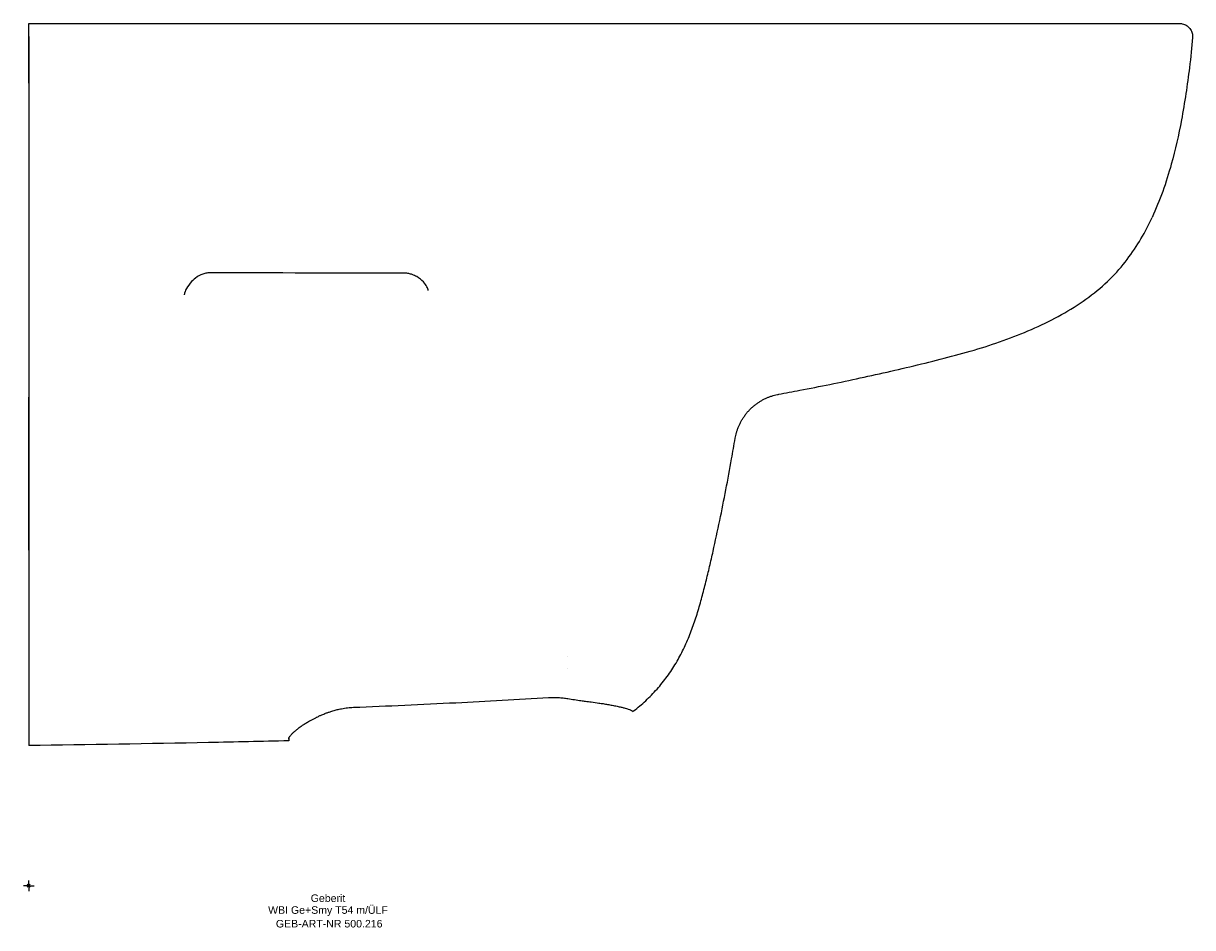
# Model space of a CAD drawing. Header units: millimetres. Extents: x -2 to 540, y -19 to 400.
import ezdxf
from ezdxf.enums import TextEntityAlignment as Align

# ---------------------------------------------------------------- set-up
doc = ezdxf.new("R2010")
doc.units = ezdxf.units.MM
doc.layers.get('0').update_dxf_attribs({"linetype": 'CONTINUOUS'})
for name, color, linetype, lineweight in [('Arbeitspunkt(DIN)', 7, 'CONTINUOUS', 25), ('GEB-ART-NR', 1, 'CONTINUOUS', 18), ('GEB-BEZUG', 2, 'CONTINUOUS', 25), ('GEB-TEXT', 5, 'CONTINUOUS', 18)]:
    doc.layers.add(name, color=color, linetype=linetype, lineweight=lineweight)
doc.layers.add('GEB-KONTUR-A', color=5, linetype='CONTINUOUS')
doc.styles.get("Standard").update_dxf_attribs({"font": 'arial.ttf'})

# ---------------------------------------------------------------- blocks, each defined once
blk = doc.blocks.new('Einfügepunkt')
at = {"layer": 'GEB-BEZUG'}
for p, q in [((-0.71, -0.71), (0.71, 0.71)), ((-0.71, 0.71), (0.71, -0.71))]:
    blk.add_line(p, q, dxfattribs=at)

msp = doc.modelspace()

# ---------------------------------------------------------------- linework, layer by layer
at = {"layer": 'Arbeitspunkt(DIN)', "ltscale": 25}
for q in [(-2.5, 0), (0, 2.5), (0, -2.5), (2.5, 0)]:
    msp.add_line((0, 0), q, dxfattribs=at)
at = {"layer": 'GEB-KONTUR-A', "ltscale": 25}
for p, q in [((0.02, 393.97), (0.02, 400)), ((72.1, 274.07), (72.1, 274.07)), ((0.02, 155.71), (0.02, 221.72)), ((250.01, 106.39), (250.01, 106.39)), ((250.02, 100.55), (250.02, 100.55)), ((250.02, 100.55), (250.02, 100.55)), ((280.01, 80.83), (280.02, 80.79)), ((280.02, 80.81), (280.01, 80.82)), ((280.02, 80.81), (280.02, 80.79)), ((120.63, 68.57), (120.52, 67.24)), ((120.52, 68.07), (120.52, 67.24))]:
    msp.add_line(p, q, dxfattribs=at)
for centre, major_axis, ratio, start_param, end_param in [((423.01, 393.9), (-0.07, 6.03), 0.027552, 6.282863, 6.282865), ((83.92, 294.29), (-0.02, -10), 0.038142, 6.283169, 6.283174)]:
    msp.add_ellipse(centre, major_axis=major_axis, ratio=ratio, start_param=start_param, end_param=end_param, dxfattribs=at)
for points, knots in [([(0.01, 389.29), (0.01, 389.34), (0.01, 389.41), (0.01, 389.71), (0.01, 390), (0, 390.91), (0, 391.59), (0, 393.07), (-0.01, 393.83), (-0.01, 395.59), (-0.01, 396.62), (-0.01, 398.43), (-0.01, 399.22), (0, 400)], [8.69121, 8.69121, 8.69121, 8.69121, 8.872503, 8.872503, 9.141736, 9.141736, 9.45569, 9.45569, 9.719075, 9.719075, 10.035644, 10.035644, 10.269835, 10.269835, 10.269835, 10.269835]), ([(0.01, 400), (0, 400), (0.01, 400), (0.01, 400), (0.01, 400), (0.01, 400)], [-6.007654, -6.007654, -6.007654, -6.007654, -4.685237, -4.685237, -4.352111, -4.352111, -4.352111, -4.352111]), ([(0, 400), (0, 400), (0.01, 400), (0.02, 400), (0.02, 400), (0.02, 400)], [5.884094, 5.884094, 5.884094, 5.884094, 7.078976, 7.078976, 7.638434, 7.638434, 7.638434, 7.638434]), ([(0.02, 400), (33.35, 399.99), (66.68, 400), (125.02, 399.99), (150.02, 399.98), (175.02, 399.93)], [0, 0, 0, 0, 10.00012, 10.00012, 17.500596, 17.500596, 17.500596, 17.500596]), ([(249.92, 399.93), (283.25, 399.95), (316.58, 399.95), (374.24, 399.94), (398.58, 399.93), (422.9, 399.93)], [0, 0, 0, 0, 10.000021, 10.000021, 17.301104, 17.301104, 17.301104, 17.301104]), ([(422.94, 399.93), (430.52, 399.93), (438.11, 399.94), (453.52, 399.94), (461.42, 399.94), (477.7, 399.95), (485.97, 399.95), (501.09, 399.95), (508, 399.95), (519.76, 399.95), (524.6, 399.95), (530.58, 399.96), (531.81, 399.96), (533.14, 399.96), (533.42, 399.96), (533.61, 399.96), (533.63, 399.96), (533.66, 399.96), (533.67, 399.96), (533.7, 399.96), (533.7, 399.96), (533.74, 399.96), (533.75, 399.96), (533.83, 399.95), (533.86, 399.95), (533.96, 399.95), (533.99, 399.95), (534.1, 399.94), (534.2, 399.93), (534.47, 399.9), (534.66, 399.87), (535.21, 399.76), (535.58, 399.65), (536.47, 399.28), (536.99, 398.98), (537.94, 398.2), (538.37, 397.71), (539.05, 396.63), (539.31, 396.03), (539.62, 394.8), (539.68, 394.14), (539.63, 393.51)], [0, 0, 0, 0, 2.27554, 2.27554, 4.842283, 4.842283, 7.909642, 7.909642, 11.111096, 11.111096, 14.417878, 14.417878, 17.461246, 17.461246, 20.746606, 20.746606, 21.229496, 21.229496, 21.470248, 21.470248, 21.560538, 21.560538, 21.628344, 21.628344, 21.664406, 21.664406, 21.678611, 21.678611, 21.707496, 21.707496, 21.764306, 21.764306, 21.877462, 21.877462, 22.054156, 22.054156, 22.245425, 22.245425, 22.436592, 22.436592, 22.627981, 22.627981, 22.627981, 22.627981]), ([(0.02, 393.97), (0.02, 388.39), (0.02, 382.72), (0.02, 373.14), (0.02, 369.25), (0.02, 361.48), (0.02, 357.59), (0.02, 349.83), (0.02, 345.97), (0.02, 338.31), (0.02, 334.53), (0.02, 327.14), (0.02, 323.53), (0.02, 318.3), (0.02, 316.59), (0.02, 313.24), (0.02, 311.61), (0.02, 307.38), (0.02, 304.83), (0.02, 299.85), (0.02, 297.41), (0.02, 292.66), (0.02, 290.35), (0.02, 285.84), (0.02, 283.64), (0.02, 279.38), (0.02, 277.31), (0.02, 273.29), (0.02, 271.34), (0.02, 266.8), (0.02, 264.27), (0.02, 260.75), (0.02, 259.7), (0.02, 255.26), (0.02, 252.03), (0.02, 248.82), (0.02, 248.68), (0.02, 245.63), (0.02, 242.85), (0.02, 238.04), (0.02, 235.95), (0.02, 233.37), (0.02, 232.8), (0.02, 232.23), (0.03, 230.27), (0.03, 228.39), (0.03, 226.57)], [0, 0, 0, 0, 0.0728553, 0.0728553, 0.1224781, 0.1224781, 0.1721008, 0.1721008, 0.2217236, 0.2217236, 0.2713463, 0.2713463, 0.3209691, 0.3209691, 0.3457805, 0.3457805, 0.3705919, 0.3705919, 0.4110713, 0.4110713, 0.4515508, 0.4515508, 0.4920301, 0.4920301, 0.5325094, 0.5325094, 0.5729887, 0.5729887, 0.6134681, 0.6134681, 0.6697383, 0.6697383, 0.6944275, 0.6944275, 0.7753866, 0.7753866, 0.7791215, 0.7791215, 0.8563461, 0.8563461, 0.9192212, 0.9192212, 0.937307, 0.937307, 0.937307, 1, 1, 1, 1]), ([(539.63, 393.51), (539.29, 389), (538.8, 384.31), (537.23, 371.64), (536, 363.25), (533.19, 348.26), (531.64, 341.38), (527.41, 326.12), (524.49, 317.78), (520.88, 310)], [0, 0, 0, 0, 1.54161, 1.54161, 4.002019, 4.002019, 6.130802, 6.130802, 8.899073, 8.899073, 8.899073, 8.899073]), ([(0.02, 372.2), (0.01, 374.22), (0.01, 376.67), (0.01, 381.45), (0.01, 383.8), (0.01, 386.48), (0.01, 387.05), (0.01, 387.95), (0.01, 388.31), (0.01, 388.84), (0.01, 388.93), (0.01, 388.99), (0.01, 389.02), (0.01, 389.13), (0.01, 389.21), (0.01, 389.34), (0.01, 389.39), (0.01, 389.39)], [4.624379, 4.624379, 4.624379, 4.624379, 5.805525, 5.805525, 6.820432, 6.820432, 7.108678, 7.108678, 7.324995, 7.324995, 7.475522, 7.475522, 7.599559, 7.599559, 7.971669, 7.971669, 8.128455, 8.128455, 8.128455, 8.128455]), ([(347.73, 227.97), (350.98, 228.56), (363.41, 230.9), (385.54, 235.39), (413.96, 241.91), (441.99, 249.1), (464.08, 257.19), (480.53, 265.61), (491.8, 272.92), (501.57, 281.19), (509.54, 290.37), (515.95, 300.1), (519.36, 306.71), (520.88, 310)], [0, 0, 0, 0, 0.048585, 0.184502, 0.320418, 0.456334, 0.592251, 0.660209, 0.728167, 0.796125, 0.864084, 0.932042, 1, 1, 1, 1]), ([(83.9, 284.29), (83.31, 284.3), (82.71, 284.23), (81.5, 283.98), (80.88, 283.79), (79.5, 283.23), (78.76, 282.83), (77.09, 281.74), (76.22, 280.99), (74.49, 279.2), (73.69, 278.1), (72.56, 276.02), (72.24, 275.03), (72.12, 274.24), (72.11, 274.15), (72.1, 274.07)], [0, 0, 0, 0, 0.178329, 0.178329, 0.374093, 0.374093, 0.643356, 0.643356, 1.028564, 1.028564, 1.536274, 1.536274, 2.060358, 2.060358, 2.13426, 2.13426, 2.13426, 2.13426]), ([(185.25, 276.15), (185.19, 276.52), (185, 277.13), (184.23, 278.54), (183.68, 279.32), (182.14, 280.94), (181.1, 281.81), (179.24, 282.89), (178.55, 283.22), (177.3, 283.67), (176.76, 283.83), (175.59, 284.06), (174.96, 284.13), (174.33, 284.13)], [0, 0, 0, 0, 0.473537, 0.473537, 0.916422, 0.916422, 1.422344, 1.422344, 1.68032, 1.68032, 1.862293, 1.862293, 2.053667, 2.053667, 2.053667, 2.053667]), ([(327.57, 207.55), (327.64, 207.99), (327.73, 208.43), (327.83, 208.87), (327.93, 209.31), (328.04, 209.75), (328.16, 210.18), (328.29, 210.62), (328.42, 211.06), (328.57, 211.5), (328.73, 211.95), (328.89, 212.39), (329.07, 212.83), (329.26, 213.28), (329.45, 213.72), (329.66, 214.15), (329.87, 214.6), (330.1, 215.04), (330.34, 215.47), (330.58, 215.91), (330.84, 216.34), (331.11, 216.77), (331.38, 217.2), (331.67, 217.63), (331.98, 218.05), (332.29, 218.48), (332.61, 218.89), (332.94, 219.3), (333.28, 219.71), (333.63, 220.11), (334, 220.49), (334.14, 220.64), (334.28, 220.79), (334.43, 220.94), (334.8, 221.31), (335.18, 221.68), (335.57, 222.03), (335.96, 222.38), (336.36, 222.71), (336.78, 223.04), (337.18, 223.35), (337.59, 223.66), (338.01, 223.95), (338.43, 224.23), (338.85, 224.51), (339.28, 224.77), (339.7, 225.02), (340.13, 225.27), (340.57, 225.5), (341, 225.72), (341.43, 225.93), (341.88, 226.13), (342.31, 226.33), (342.75, 226.52), (343.19, 226.69), (343.62, 226.85), (344.06, 227.01), (344.5, 227.15), (344.93, 227.29), (345.37, 227.42), (345.81, 227.54), (346.25, 227.65), (346.68, 227.76), (347.12, 227.85), (347.32, 227.89), (347.52, 227.93), (347.72, 227.97)], [0, 0, 0, 0, 0.0437409, 0.0437409, 0.0437409, 0.0881489, 0.0881489, 0.0881489, 0.1333062, 0.1333062, 0.1333062, 0.1797889, 0.1797889, 0.1797889, 0.2271812, 0.2271812, 0.2271812, 0.2755571, 0.2755571, 0.2755571, 0.3249657, 0.3249657, 0.3249657, 0.3758602, 0.3758602, 0.3758602, 0.4274778, 0.4274778, 0.4274778, 0.4796872, 0.4796872, 0.4796872, 0.5, 0.5, 0.5, 0.5516404, 0.5516404, 0.5516404, 0.6030667, 0.6030667, 0.6030667, 0.6534023, 0.6534023, 0.6534023, 0.7028445, 0.7028445, 0.7028445, 0.7513337, 0.7513337, 0.7513337, 0.7988808, 0.7988808, 0.7988808, 0.8455356, 0.8455356, 0.8455356, 0.8909988, 0.8909988, 0.8909988, 0.9358421, 0.9358421, 0.9358421, 0.9798659, 0.9798659, 0.9798659, 0.99994, 0.99994, 0.99994, 0.99994]), ([(0.02, 221.72), (0.02, 221.9), (0.02, 222.07), (0.02, 222.24), (0.02, 222.42), (0.02, 222.59), (0.02, 222.76), (0.02, 222.79), (0.02, 222.81), (0.02, 222.84), (0.02, 222.99), (0.02, 223.15), (0.02, 223.3), (0.02, 223.47), (0.02, 223.64), (0.02, 223.81), (0.02, 223.98), (0.02, 224.14), (0.02, 224.3), (0.02, 224.47), (0.02, 224.62), (0.02, 224.78), (0.02, 224.93), (0.02, 225.07), (0.02, 225.21), (0.02, 225.35), (0.02, 225.49), (0.02, 225.61), (0.02, 225.74), (0.02, 225.87), (0.02, 225.98), (0.02, 226.1), (0.02, 226.21), (0.01, 226.31), (0.01, 226.4), (0.01, 226.49), (0.02, 226.57)], [0.0000009, 0.0000009, 0.0000009, 0.0000009, 0.0863949, 0.0863949, 0.0863949, 0.1745469, 0.1745469, 0.1745469, 0.1877323, 0.1877323, 0.1877323, 0.2675088, 0.2675088, 0.2675088, 0.360003, 0.360003, 0.360003, 0.453628, 0.453628, 0.453628, 0.5477608, 0.5477608, 0.5477608, 0.6411184, 0.6411184, 0.6411184, 0.7334693, 0.7334693, 0.7334693, 0.8258555, 0.8258555, 0.8258555, 0.9182417, 0.9182417, 0.9182417, 0.9999951, 0.9999951, 0.9999951, 0.9999951]), ([(0.03, 226.57), (0.03, 226.33), (0.04, 226.03), (0.04, 225.35), (0.04, 224.96), (0.04, 224.12), (0.04, 223.66), (0.04, 222.71), (0.03, 222.22), (0.03, 221.72)], [0.0002054, 0.0002054, 0.0002054, 0.0002054, 0.1533006, 0.1533006, 0.3102019, 0.3102019, 0.467041, 0.467041, 0.619849, 0.619849, 0.619849, 0.619849]), ([(0.03, 221.72), (0.03, 217.39), (0.02, 213.06), (0.02, 205.05), (0.02, 201.38), (0.02, 196.31), (0.02, 194.92), (0.02, 188.46), (0.02, 183.4), (0.02, 177.54), (0.02, 176.74), (0.02, 171.69), (0.02, 167.44), (0.02, 158.18), (0.02, 153.17), (0.02, 143.19), (0.02, 138.24), (0.02, 128.42), (0.02, 123.57), (0.02, 114.08), (0.02, 109.44), (0.02, 100.5), (0.02, 96.19), (0.02, 90.06), (0.02, 88.08), (0.02, 85.22), (0.02, 84.29), (0.02, 82.47), (0.02, 81.59), (0.02, 79.02), (0.02, 77.41), (0.02, 74.48), (0.02, 73.15), (0.02, 70.79), (0.02, 69.77), (0.02, 68.03), (0.02, 67.3), (0.02, 65.95), (0.02, 65.44), (0.02, 65.06), (0.02, 65), (0.02, 65)], [0.0000013, 0.0000013, 0.0000013, 0.0000013, 0.0663091, 0.0663091, 0.1226766, 0.1226766, 0.1441167, 0.1441167, 0.2219243, 0.2219243, 0.2342591, 0.2342591, 0.2997318, 0.2997318, 0.3775394, 0.3775394, 0.4553471, 0.4553471, 0.5331546, 0.5331546, 0.6109622, 0.6109622, 0.6887697, 0.6887697, 0.7276735, 0.7276735, 0.7471254, 0.7471254, 0.7665773, 0.7665773, 0.8054811, 0.8054811, 0.8443849, 0.8443849, 0.8832886, 0.8832886, 0.9221924, 0.9221924, 0.9740641, 0.9740641, 1, 1, 1, 1]), ([(280.02, 80.79), (280.16, 80.9), (281.27, 81.73), (284.27, 84.12), (287.91, 87.52), (291.34, 91.21), (294.59, 95.07), (298.28, 100.14), (302.03, 106.5), (304.67, 111.99), (306.55, 116.48), (308.28, 121.03), (310.19, 126.81), (312.2, 133.85), (314, 140.95), (315.7, 148.07), (317.88, 157.55), (320.45, 169.42), (323.3, 183.69), (325.64, 196.4), (327.03, 204.37), (327.57, 207.55)], [0, 0, 0, 0, 0.004076, 0.030521, 0.083413, 0.109858, 0.136304, 0.189195, 0.242086, 0.294978, 0.321423, 0.347869, 0.40076, 0.453651, 0.506542, 0.559434, 0.612325, 0.718107, 0.82389, 0.929672, 1, 1, 1, 1]), ([(150.52, 82.78), (166.33, 83.42), (182.29, 84.14), (212.32, 85.64), (226.79, 86.43), (241.02, 87.3)], [0, 0, 0, 0, 4.747224, 4.747224, 9.026129, 9.026129, 9.026129, 9.026129]), ([(241.02, 87.3), (241.78, 87.35), (242.54, 87.37), (244.05, 87.38), (244.81, 87.36), (246.31, 87.27), (247.07, 87.21), (248.56, 87.04), (249.29, 86.93), (250.02, 86.81)], [0, 0, 0, 0, 0.2286498, 0.2286498, 0.4556732, 0.4556732, 0.6846455, 0.6846455, 0.9113462, 0.9113462, 0.9113462, 0.9113462]), ([(250.02, 86.81), (251.02, 86.64), (252.01, 86.49), (254.03, 86.19), (255.05, 86.05), (256.75, 85.81), (257.44, 85.72), (259.05, 85.5), (259.96, 85.38), (262.07, 85.09), (263.25, 84.93), (265.04, 84.66), (265.68, 84.57), (267.02, 84.36), (267.71, 84.24), (269.14, 84), (269.88, 83.87), (270.94, 83.67), (271.3, 83.6), (272.05, 83.45), (272.43, 83.38), (273.14, 83.23), (273.47, 83.15), (274.09, 83.01), (274.38, 82.95), (275.17, 82.76), (275.64, 82.64), (276.82, 82.32), (277.45, 82.12), (278.36, 81.79), (278.68, 81.66), (279.32, 81.36), (279.6, 81.2), (279.86, 81.01), (279.92, 80.96), (280, 80.87), (280.02, 80.83), (280.02, 80.81)], [0.000002, 0.000002, 0.000002, 0.000002, 0.3122, 0.3122, 0.642135, 0.642135, 0.870486, 0.870486, 1.183028, 1.183028, 1.610722, 1.610722, 1.858594, 1.858594, 2.14285, 2.14285, 2.466774, 2.466774, 2.638029, 2.638029, 2.830243, 2.830243, 3.010213, 3.010213, 3.176697, 3.176697, 3.481582, 3.481582, 3.988107, 3.988107, 4.343974, 4.343974, 4.835084, 4.835084, 5.061649, 5.061649, 5.276159, 5.276159, 5.276159, 5.276159]), ([(120.52, 68.07), (120.52, 68.15), (120.53, 68.23), (120.55, 68.32), (120.57, 68.4), (120.6, 68.5), (120.64, 68.59), (120.65, 68.62), (120.66, 68.64), (120.67, 68.66), (120.71, 68.75), (120.76, 68.85), (120.82, 68.95), (120.88, 69.05), (120.95, 69.15), (121.02, 69.26), (121.06, 69.31), (121.1, 69.36), (121.14, 69.42), (121.27, 69.6), (121.43, 69.79), (121.61, 70), (121.71, 70.11), (121.82, 70.23), (121.93, 70.35), (122.09, 70.51), (122.25, 70.68), (122.43, 70.85), (122.57, 70.99), (122.72, 71.13), (122.87, 71.27), (122.93, 71.32), (122.99, 71.38), (123.06, 71.44), (123.15, 71.52), (123.23, 71.59), (123.32, 71.67), (123.53, 71.85), (123.74, 72.03), (123.96, 72.22), (124.15, 72.37), (124.34, 72.52), (124.54, 72.68), (125.1, 73.12), (125.71, 73.58), (126.37, 74.04), (126.74, 74.29), (127.12, 74.55), (127.51, 74.81), (127.58, 74.86), (127.64, 74.9), (127.71, 74.94), (127.97, 75.11), (128.25, 75.29), (128.52, 75.46), (128.75, 75.6), (128.99, 75.75), (129.23, 75.89), (129.56, 76.09), (129.9, 76.29), (130.24, 76.48), (130.48, 76.62), (130.72, 76.76), (130.97, 76.89), (131.34, 77.1), (131.73, 77.3), (132.12, 77.51), (132.52, 77.72), (132.93, 77.92), (133.34, 78.13), (133.43, 78.17), (133.53, 78.21), (133.62, 78.26), (134.07, 78.48), (134.54, 78.7), (135.02, 78.91), (135.12, 78.96), (135.22, 79), (135.32, 79.05), (135.68, 79.2), (136.03, 79.35), (136.39, 79.5), (136.94, 79.73), (137.49, 79.95), (138.06, 80.16), (138.28, 80.24), (138.5, 80.32), (138.72, 80.4), (138.89, 80.46), (139.06, 80.52), (139.23, 80.58), (139.83, 80.78), (140.44, 80.98), (141.05, 81.16), (141.41, 81.26), (141.76, 81.36), (142.12, 81.46), (142.72, 81.62), (143.33, 81.77), (143.95, 81.91), (144.3, 81.99), (144.65, 82.06), (145.01, 82.13), (145.49, 82.22), (145.96, 82.3), (146.44, 82.38), (146.9, 82.45), (147.37, 82.51), (147.83, 82.56), (148.28, 82.62), (148.72, 82.66), (149.17, 82.69), (149.62, 82.73), (150.07, 82.76), (150.52, 82.78)], [0, 0, 0, 0, 0.02801, 0.02801, 0.02801, 0.056167, 0.056167, 0.056167, 0.062347, 0.062347, 0.062347, 0.088151, 0.088151, 0.088151, 0.113743, 0.113743, 0.113743, 0.12632, 0.12632, 0.12632, 0.16852, 0.16852, 0.16852, 0.192212, 0.192212, 0.192212, 0.22475, 0.22475, 0.22475, 0.25, 0.25, 0.25, 0.260388, 0.260388, 0.260388, 0.274145, 0.274145, 0.274145, 0.305119, 0.305119, 0.305119, 0.331065, 0.331065, 0.331065, 0.403773, 0.403773, 0.403773, 0.444182, 0.444182, 0.444182, 0.450838, 0.450838, 0.450838, 0.477744, 0.477744, 0.477744, 0.5, 0.5, 0.5, 0.53071, 0.53071, 0.53071, 0.551869, 0.551869, 0.551869, 0.584302, 0.584302, 0.584302, 0.617359, 0.617359, 0.617359, 0.624541, 0.624541, 0.624541, 0.660641, 0.660641, 0.660641, 0.668347, 0.668347, 0.668347, 0.694746, 0.694746, 0.694746, 0.734754, 0.734754, 0.734754, 0.75, 0.75, 0.75, 0.761846, 0.761846, 0.761846, 0.802779, 0.802779, 0.802779, 0.826219, 0.826219, 0.826219, 0.865338, 0.865338, 0.865338, 0.887611, 0.887611, 0.887611, 0.917248, 0.917248, 0.917248, 0.94558, 0.94558, 0.94558, 0.97279, 0.97279, 0.97279, 1, 1, 1, 1]), ([(120.52, 67.24), (108.13, 66.95), (67.97, 66.07), (27.8, 65.39), (0.02, 65)], [0, 0, 0, 0, 0.308346, 1, 1, 1, 1])]:
    msp.add_open_spline(points, degree=3, knots=knots, dxfattribs=at)
for points in [[(0.01, 400), (0.01, 400), (0.01, 400), (0.02, 400)], [(175.02, 399.93), (199.99, 399.88), (224.96, 399.91), (249.92, 399.93)], [(174.33, 284.13), (144.19, 284.17), (114.05, 284.23), (83.9, 284.29)]]:
    msp.add_open_spline(points, degree=3, dxfattribs=at)

# ---------------------------------------------------------------- block references
at = {"ltscale": 25}
msp.add_blockref('Einfügepunkt', (0, 0), dxfattribs=at)

# ---------------------------------------------------------------- texts
at = {"layer": 'GEB-ART-NR'}
msp.add_text('GEB-ART-NR 500.216', height=3.5, dxfattribs=at).set_placement((139.31, -19.34), align=Align.CENTER)
at = {"layer": 'GEB-TEXT'}
for s, p in [('Geberit', (138.76, -7.5)), ('WBI Ge+Smy T54 m/ÜLF', (138.76, -13))]:
    msp.add_text(s, height=3.5, dxfattribs=at).set_placement(p, align=Align.CENTER)

doc.saveas('drawing.dxf')
